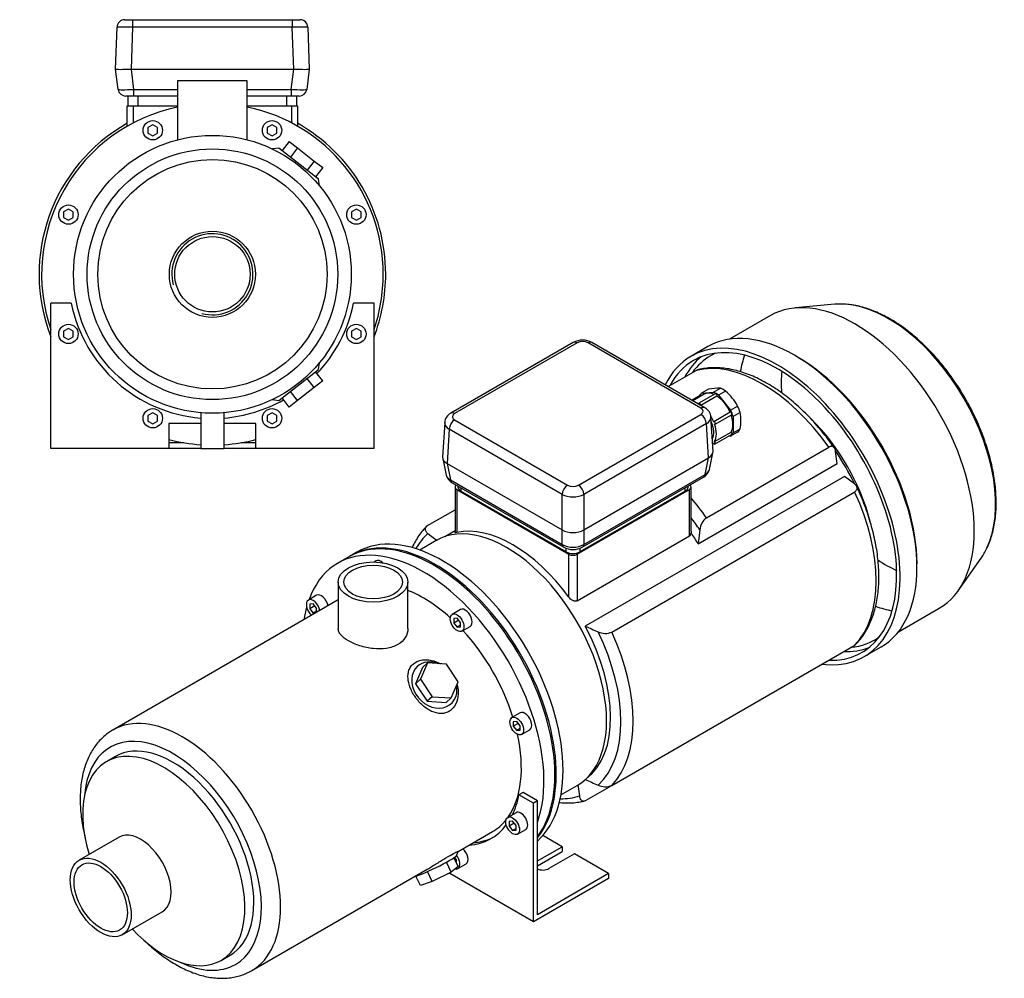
# Model space of a CAD drawing. Header units: millimetres. Extents: x 46 to 1170, y 16 to 776.
# Tile 2 of 2: x 661 to 1170, y 16 to 511. Entities that reach past the tile are written whole.
import ezdxf

# ---------------------------------------------------------------- set-up
doc = ezdxf.new("R2010")
doc.units = ezdxf.units.MM
for name, color, linetype in [('BASETTA_MEC_80-9', 7, 'Continuous'), ('CARCASSA_MEC_90_', 7, 'Continuous'), ('COPRIVENTOLA_MEC', 7, 'Continuous'), ('CORPO_MH_3-5_[7]', 7, 'Continuous'), ('FLANGIA_MOTORE_T', 7, 'Continuous'), ('GHIERA_PG13_5_CO', 7, 'Continuous'), ('STAFFA_3-5-9_INT', 7, 'Continuous')]:
    doc.layers.add(name, color=color, linetype=linetype)

# ---------------------------------------------------------------- blocks, each defined once
blk = doc.blocks.new('SE')
at = {"layer": 'BASETTA_MEC_80-9', "color": 7, "linetype": 'Continuous'}
for p, q in [((947.09, 344.04), (883.81, 307.5)), ((949.09, 343.84), (885.81, 307.31)), ((1013.08, 310.16), (954.75, 343.84)), ((1015.08, 310.36), (956.75, 344.04)), ((949.8, 270.36), (1013.08, 306.9)), ((1019.32, 287.76), (1018.24, 305.59)), ((880.65, 302.73), (879.57, 284.9)), ((885.81, 304.04), (944.15, 270.36)), ((1015.91, 302.12), (952.63, 265.58)), ((1016.98, 284.45), (1015.91, 302.12)), ((882.98, 299.26), (881.91, 281.59)), ((941.32, 265.58), (882.98, 299.26)), ((1017.44, 278.44), (1019.27, 287.04)), ((879.62, 284.19), (881.45, 275.58)), ((881.88, 281.61), (883.7, 273.05)), ((881.91, 281.59), (941.32, 247.29)), ((952.63, 247.29), (1016.98, 284.45)), ((1015.2, 275.91), (1017.02, 284.47)), ((952.59, 239.76), (1015.2, 275.91)), ((883.7, 273.05), (941.36, 239.76)), ((884.5, 271.6), (942.16, 238.31)), ((887.52, 269.86), (887.52, 269.34)), ((951.78, 238.31), (1014.39, 274.46)), ((1006.42, 269.34), (1006.42, 269.86)), ((888.99, 269.01), (888.99, 267.3)), ((943.44, 235.86), (888.99, 267.3)), ((941.32, 247.29), (941.32, 265.58)), ((1004.95, 267.3), (950.51, 235.86)), ((952.63, 265.58), (952.63, 247.29)), ((1004.95, 267.3), (1004.95, 269.01)), ((941.36, 239.76), (941.36, 247.27)), ((952.59, 247.27), (952.59, 239.76)), ((943.44, 235.86), (943.44, 237.75)), ((950.51, 237.75), (950.51, 235.86))]:
    blk.add_line(p, q, dxfattribs=at)
for centre, radius, start, end in [((951.92, 335.06), 10.2, 61.7488, 118.2512), ((1012.4, 305.19), 5.83, 3.8226, 62.5483), ((886.52, 302.31), 5.86, 117.5241, 175.6609), ((887.37, 276.93), 6.05, 192.6976, 241.7421), ((1011.55, 279.77), 6.02, 298.1748, 347.4005), ((946.97, 247.24), 10.14, 241.6865, 298.3135)]:
    blk.add_arc(centre, radius, start, end, dxfattribs=at)
for centre, major_axis, ratio, start_param, end_param in [((949.09, 340.58), (2, -3.46), 0.57735, 2.356194, 3.141593), ((951.92, 342.21), (4, 0), 0.578054, 0.786007, 2.355586), ((954.75, 340.58), (-2, -3.46), 0.57735, 3.141593, 3.926991), ((1013.08, 306.9), (-2, -3.46), 0.57735, 3.141937, 3.926991), ((885.81, 304.04), (2, -3.46), 0.57735, 2.356194, 3.141874), ((888.64, 305.67), (4, 0), 0.576647, 2.356803, 3.926382), ((1010.25, 308.53), (-4, 0), 0.576647, 2.356803, 3.926382), ((1013.08, 303.63), (2, -3.46), 0.57735, 0.820305, 2.356194), ((1010.25, 305.27), (-8, -0.24), 0.576999, 2.339382, 3.1584), ((888.64, 302.41), (8, -0.24), 0.576999, 3.121828, 3.943803), ((885.81, 300.78), (2, 3.46), 0.57735, 0.785398, 2.321288), ((1011.29, 288), (-8.03, 0.6), 0.572756, 2.406383, 3.219219), ((887.6, 285.14), (8.03, 0.6), 0.572756, 3.063966, 3.876802), ((889.4, 276.69), (7.99, 0.83), 0.573109, 3.20224, 3.859822), ((1012.39, 277.93), (-2, 3.46), 0.57735, 3.141593, 3.804818), ((1009.5, 279.55), (-7.99, 0.83), 0.573109, 2.423363, 3.080945), ((886.5, 275.07), (2, 3.46), 0.57735, 2.478368, 3.141593), ((944.15, 267.1), (2, 3.46), 0.57735, 0.785398, 2.321288), ((946.97, 272), (-4, 0), 0.578054, 0.786007, 2.355586), ((949.8, 267.1), (-2, 3.46), 0.57735, 3.961897, 5.497787), ((892.52, 269.34), (5, 0), 0.57735, 3.141593, 3.926991), ((946.97, 268.73), (8, 0), 0.557214, 3.9276, 5.497178), ((1001.42, 269.34), (-5, 0), 0.57735, 2.356194, 3.141593), ((946.97, 250.86), (-8, 0), 0.630132, 0.792825, 2.348768), ((946.97, 243.45), (-8, 0), 0.647258, 0.792825, 2.348768), ((944.16, 241.78), (2, 3.46), 0.57735, 2.478368, 3.142419), ((949.78, 241.78), (-2, 3.46), 0.57735, 3.141781, 3.804818), ((946.97, 237.91), (5, 0), 0.57735, 3.926991, 5.497787)]:
    blk.add_ellipse(centre, major_axis=major_axis, ratio=ratio, start_param=start_param, end_param=end_param, dxfattribs=at)
for points in [[(881.91, 281.59), (881.9, 281.6), (881.88, 281.61)], [(1017.02, 284.47), (1017, 284.46), (1016.98, 284.45)], [(941.36, 247.27), (941.34, 247.28), (941.32, 247.29)], [(952.63, 247.29), (952.61, 247.28), (952.59, 247.27)]]:
    blk.add_open_spline(points, degree=2, dxfattribs=at)
at = {"layer": 'CARCASSA_MEC_90_', "color": 7, "linetype": 'Continuous'}
for p, q in [((996.15, 321.29), (1010.58, 329.62)), ((1015.95, 253.52), (1079.17, 290.02)), ((1083.44, 281.5), (1082.65, 287.82)), ((1011.67, 240.06), (1083.44, 281.5)), ((1087.25, 274.9), (953.26, 197.53)), ((1092.33, 271.05), (1087.25, 274.9)), ((885.99, 269.34), (885.99, 245.9)), ((886.87, 268.12), (944.85, 234.64)), ((886.87, 268.12), (886.87, 245.9)), ((949.09, 234.64), (1007.08, 268.12)), ((967.06, 194.5), (1092.5, 266.93)), ((1007.08, 244.13), (1007.08, 268.12)), ((1007.95, 246.57), (1007.95, 269.34)), ((871.8, 249.5), (885.99, 257.69)), ((871.97, 245.38), (876.69, 241.8)), ((885.99, 246.81), (880.69, 243.75)), ((1012.47, 247.3), (1011.67, 240.06)), ((949.09, 210.65), (1007.08, 244.13)), ((944.85, 212.43), (944.85, 234.64)), ((949.09, 234.64), (949.09, 210.65)), ((967.06, 115.3), (1092.5, 187.73)), ((953.19, 118.18), (953.37, 118.28)), ((949.51, 115.63), (950.24, 109.81)), ((953.72, 107.61), (967.06, 115.3))]:
    blk.add_line(p, q, dxfattribs=at)
for centre, radius, start, end in [((1021.06, 246.58), 8.62, 126.351, 175.2134), ((1006.06, 245.72), 1.89, 302.4688, 0.1836), ((1445.44, 1307.57), 1214.25, 246.08791, 246.43153), ((963.6, 202.43), 8.65, 244.8702, 293.5654), ((1445.44, 1228.37), 1214.25, 246.08791, 246.43153), ((963.6, 123.2), 8.62, 244.7866, 293.649)]:
    blk.add_arc(centre, radius, start, end, dxfattribs=at)
for centre, major_axis, start_param, end_param in [((1044.87, 254.83), (-41.5, 71.88), 4.873724, 6.12185), ((1053.74, 259.95), (-35, 60.62), 4.258228, 5.163297), ((1051.62, 258.73), (-36.25, 62.79), 4.579151, 4.846062), ((888.99, 269.34), (3, 0), 2.489579, 3.926991), ((1004.95, 269.34), (-3, 0), 2.356194, 3.793606), ((1044.87, 254.83), (41.5, -71.88), 0.161335, 1.409461), ((981.65, 218.33), (-41.5, 71.88), 4.873724, 5.033102), ((915.86, 180.34), (-36.25, 62.79), 4.896727, 6.098847), ((978.17, 216.32), (-39.43, 68.3), 4.835465, 4.934401), ((915.95, 180.39), (-39.43, 68.3), 0.123076, 0.332793), ((977.38, 215.86), (-36.25, 62.79), 4.764971, 4.858829), ((946.97, 235.86), (-3, 0), 0.785398, 2.356194), ((915.15, 179.93), (36.25, -62.79), 0.067278, 1.518214), ((915.95, 180.39), (39.43, -68.3), 0.123076, 1.44772), ((919.43, 182.4), (41.5, -71.88), 0.161335, 1.409461), ((915.95, 180.39), (39.43, -68.3), 5.950393, 6.160109)]:
    blk.add_ellipse(centre, major_axis=major_axis, ratio=0.57735, start_param=start_param, end_param=end_param, dxfattribs=at)
for points, knots in [([(1082.05, 289.55), (1081.93, 289.72), (1080.91, 291.22), (1078.68, 294.26), (1075.52, 298.27), (1072.2, 302.15), (1068.79, 305.83), (1065.27, 309.32), (1061.67, 312.59), (1058, 315.64), (1054.27, 318.44), (1050.49, 321), (1046.68, 323.29), (1042.86, 325.3), (1039.03, 327.03), (1035.21, 328.46), (1031.42, 329.59), (1027.67, 330.41), (1023.99, 330.91), (1020.38, 331.09), (1016.91, 330.94), (1013.82, 330.54), (1012.14, 330.12), (1011.35, 329.91)], [0, 0, 0, 0, 0.005461, 0.055989, 0.106543, 0.157126, 0.207745, 0.258406, 0.309117, 0.359883, 0.410706, 0.461587, 0.512523, 0.563501, 0.614501, 0.66548, 0.716385, 0.767149, 0.817689, 0.867919, 0.91776, 0.967156, 1, 1, 1, 1]), ([(1010.58, 329.62), (1010.81, 329.76), (1011.04, 329.86), (1011.29, 329.93), (1011.33, 329.94), (1011.36, 329.95)], [0, 0, 0, 0, 0.125, 0.125, 0.1445443, 0.1445443, 0.1445443, 0.1445443]), ([(1082.65, 287.82), (1082.59, 288.31), (1082.47, 288.75), (1082.2, 289.32), (1082.1, 289.5), (1081.86, 289.81), (1081.72, 289.95), (1081.42, 290.18), (1081.26, 290.27), (1080.9, 290.39), (1080.7, 290.42), (1080.4, 290.42), (1080.29, 290.41), (1080.07, 290.38), (1079.96, 290.36), (1079.63, 290.26), (1079.4, 290.16), (1079.17, 290.02)], [0, 0, 0, 0, 0.25, 0.25, 0.375, 0.375, 0.5, 0.5, 0.625, 0.625, 0.75, 0.75, 0.8125, 0.8125, 0.875, 0.875, 1, 1, 1, 1]), ([(1092.5, 266.93), (1092.73, 267.06), (1092.93, 267.21), (1093.27, 267.53), (1093.4, 267.7), (1093.61, 268.06), (1093.68, 268.24), (1093.75, 268.61), (1093.76, 268.8), (1093.72, 269.17), (1093.66, 269.36), (1093.51, 269.72), (1093.41, 269.9), (1093.17, 270.25), (1093.03, 270.42), (1092.71, 270.74), (1092.53, 270.9), (1092.33, 271.05)], [0, 0, 0, 0, 0.125, 0.125, 0.25, 0.25, 0.375, 0.375, 0.5, 0.5, 0.625, 0.625, 0.75, 0.75, 0.875, 0.875, 1, 1, 1, 1]), ([(1093.14, 188.24), (1093.83, 188.96), (1095.11, 190.31), (1097.04, 192.9), (1098.84, 195.8), (1100.44, 198.97), (1101.8, 202.36), (1102.94, 205.97), (1103.84, 209.78), (1104.49, 213.78), (1104.9, 217.94), (1105.06, 222.25), (1104.98, 226.68), (1104.66, 231.22), (1104.09, 235.86), (1103.28, 240.56), (1102.24, 245.32), (1100.98, 250.11), (1099.49, 254.91), (1097.79, 259.72), (1095.89, 264.46), (1094.38, 267.89), (1093.6, 269.51), (1093.53, 269.67)], [0, 0, 0, 0, 0.039801, 0.088229, 0.137044, 0.186285, 0.235943, 0.285972, 0.336303, 0.386857, 0.437561, 0.48835, 0.539176, 0.589995, 0.640786, 0.691539, 0.742249, 0.792915, 0.84354, 0.894128, 0.944685, 0.995217, 1, 1, 1, 1]), ([(871.8, 249.5), (871.57, 249.37), (871.37, 249.22), (871.03, 248.9), (870.9, 248.73), (870.69, 248.37), (870.62, 248.19), (870.55, 247.82), (870.54, 247.63), (870.58, 247.26), (870.64, 247.07), (870.79, 246.71), (870.89, 246.53), (871.13, 246.18), (871.27, 246.01), (871.59, 245.69), (871.77, 245.53), (871.97, 245.38)], [0, 0, 0, 0, 0.125, 0.125, 0.25, 0.25, 0.375, 0.375, 0.5, 0.5, 0.625, 0.625, 0.75, 0.75, 0.875, 0.875, 1, 1, 1, 1]), ([(871.16, 248.98), (870.47, 248.27), (869.19, 246.92), (867.26, 244.34), (865.46, 241.43), (864.37, 239.27), (863.86, 238.13), (863.83, 238.07)], [0, 0, 0, 0, 0.0397379, 0.0881743, 0.1369988, 0.1862486, 0.1887377, 0.1887377, 0.1887377, 0.1887377]), ([(886.87, 245.9), (886.61, 245.85), (886.4, 245.81), (886.18, 245.81), (886.12, 245.81), (886.03, 245.83), (886, 245.85), (885.99, 245.88), (885.99, 245.88), (885.99, 245.89)], [0, 0, 0, 0, 0.25, 0.25, 0.375, 0.375, 0.5, 0.5, 0.5325569, 0.5325569, 0.5325569, 0.5325569]), ([(949.09, 210.65), (948.94, 210.56), (948.77, 210.5), (948.4, 210.42), (948.21, 210.41), (947.81, 210.43), (947.61, 210.47), (947.22, 210.58), (947.02, 210.66), (946.63, 210.84), (946.44, 210.95), (946.08, 211.19), (945.91, 211.32), (945.41, 211.75), (945.11, 212.07), (944.85, 212.43)], [0, 0, 0, 0, 0.125, 0.125, 0.25, 0.25, 0.375, 0.375, 0.5, 0.5, 0.625, 0.625, 0.75, 0.75, 1, 1, 1, 1]), ([(1093.17, 188.24), (1093.15, 188.22), (1093.13, 188.2), (1092.93, 188.01), (1092.73, 187.86), (1092.5, 187.73)], [0.8566437, 0.8566437, 0.8566437, 0.8566437, 0.875, 0.875, 1, 1, 1, 1]), ([(939.73, 106.43), (939.92, 106.41), (941.33, 106.27), (943.92, 106.14), (947.39, 106.29), (950.48, 106.69), (952.16, 107.12), (952.95, 107.32)], [0.8096113, 0.8096113, 0.8096113, 0.8096113, 0.8176556, 0.8678765, 0.9177078, 0.9670948, 1, 1, 1, 1]), ([(950.24, 109.81), (950.3, 109.32), (950.42, 108.88), (950.69, 108.31), (950.79, 108.13), (951.03, 107.82), (951.17, 107.68), (951.47, 107.45), (951.63, 107.36), (951.99, 107.24), (952.19, 107.21), (952.49, 107.21), (952.6, 107.22), (952.82, 107.25), (952.93, 107.27), (953.26, 107.37), (953.49, 107.47), (953.72, 107.61)], [0, 0, 0, 0, 0.25, 0.25, 0.375, 0.375, 0.5, 0.5, 0.625, 0.625, 0.75, 0.75, 0.8125, 0.8125, 0.875, 0.875, 1, 1, 1, 1])]:
    blk.add_open_spline(points, degree=3, knots=knots, dxfattribs=at)
blk.add_open_spline([(1007.95, 246.57), (1007.95, 246.29), (1007.95, 246.01), (1007.95, 245.73)], degree=3, dxfattribs=at)
at = {"layer": 'COPRIVENTOLA_MEC', "color": 7, "linetype": 'Continuous'}
for p, q in [((1082.22, 363.76), (1061.67, 361.88)), ((1048.97, 357.94), (1027.84, 345.74)), ((1016.61, 341.91), (1007.91, 336.89)), ((1063.01, 336.54), (1061.38, 337.48)), ((1124.7, 227.8), (1124.7, 229.68)), ((1145.98, 215.85), (1157.89, 232.71)), ((1115.09, 194.62), (1136.22, 206.82)), ((1097.46, 181.79), (1106.16, 186.81))]:
    blk.add_line(p, q, dxfattribs=at)
for centre, major_axis, start_param, end_param in [((1092.59, 282.38), (-43.63, 75.56), 3.141593, 6.283185), ((1109.98, 292.42), (-39.15, 67.81), -0.37265, -0.260295), ((1109.98, 292.42), (-39.15, 67.81), 3.521846, 5.910535), ((1061.38, 264.36), (-44.78, 77.55), 3.141593, 6.283185), ((1052.68, 259.34), (-44.78, 77.55), 2.725859, 6.283185), ((1052.68, 259.34), (-43.52, 75.39), 2.803466, 6.283185), ((1052.68, 259.34), (-44.78, 77.55), 0, 0.372862), ((1060.46, 263.83), (-43.52, 75.39), 0.089472, 0.344948), ((1060.46, 263.83), (-42.38, 73.4), 0, 0.259053), ((1060.46, 263.83), (-42.38, 73.4), 6.225075, 6.283185), ((1092.28, 282.2), (-42.37, 73.4), 0.453147, 0.599165), ((1063.01, 265.3), (-43.63, 75.56), 3.926991, 5.497787), ((1052.68, 259.34), (-43.52, 75.39), 0, 0.339107), ((1108.55, 291.59), (-38.19, 66.15), 0.680506, 0.859707), ((1109.98, 292.42), (-39.15, 67.81), 3.401888, 3.521846), ((1108.55, 291.59), (-38.19, 66.15), -4.001415, -3.822098), ((1092.28, 282.2), (-42.37, 73.4), -3.740823, -3.594739), ((1060.46, 263.83), (-42.38, 73.4), 2.882539, 3.199703), ((1060.46, 263.83), (-43.52, 75.39), 2.796644, 3.05212)]:
    blk.add_ellipse(centre, major_axis=major_axis, ratio=0.57735, start_param=start_param, end_param=end_param, dxfattribs=at)
blk.add_open_spline([(1160.99, 238.13), (1161.2, 238.54), (1161.85, 239.85), (1162.85, 242.55), (1163.89, 246.03), (1164.7, 249.74), (1165.26, 253.62), (1165.58, 257.67), (1165.66, 261.86), (1165.5, 266.17), (1165.1, 270.59), (1164.47, 275.1), (1163.6, 279.68), (1162.5, 284.3), (1161.18, 288.96), (1159.64, 293.62), (1157.89, 298.28), (1155.94, 302.91), (1153.79, 307.5), (1151.46, 312.02), (1148.95, 316.46), (1146.27, 320.79), (1143.45, 325.01), (1140.48, 329.08), (1137.38, 333.01), (1134.16, 336.76), (1130.83, 340.32), (1127.42, 343.69), (1123.92, 346.84), (1120.36, 349.76), (1116.75, 352.44), (1113.1, 354.86), (1109.43, 357.02), (1105.75, 358.9), (1102.08, 360.5), (1098.43, 361.8), (1094.84, 362.8), (1091.3, 363.5), (1089.24, 363.69), (1088.07, 363.8)], degree=3, knots=[0, 0, 0, 0, 0.010046, 0.037292, 0.06467, 0.09215, 0.119701, 0.147296, 0.174914, 0.202537, 0.230153, 0.257757, 0.285346, 0.312919, 0.340477, 0.368021, 0.395553, 0.423075, 0.450589, 0.478099, 0.505606, 0.533114, 0.560624, 0.588138, 0.61566, 0.643193, 0.670737, 0.698298, 0.725875, 0.753472, 0.78109, 0.808728, 0.836385, 0.864058, 0.891737, 0.919408, 0.94705, 0.974637, 1, 1, 1, 1], dxfattribs=at)
at = {"layer": 'CORPO_MH_3-5_[7]', "color": 7, "linetype": 'Continuous'}
for p, q in [((831.08, 233.29), (825.42, 230.03)), ((845.26, 231.23), (844.33, 230.69)), ((825.66, 220.31), (825.66, 196.31)), ((861.66, 196.31), (861.66, 220.31)), ((825.66, 211.12), (709.22, 143.89)), ((814.45, 213.45), (810.21, 211)), ((812.71, 209.02), (810.94, 208.87)), ((810.94, 208.87), (810.94, 206.51)), ((814.48, 206.83), (812.71, 209.02)), ((813.53, 208), (810.94, 206.51)), ((810.94, 206.51), (812.71, 204.31)), ((814.48, 205.33), (812.71, 204.31)), ((812.71, 204.31), (814.09, 204.43)), ((814.48, 204.66), (814.48, 206.83)), ((888.83, 206.08), (884.58, 203.63)), ((887.08, 201.66), (885.32, 201.5)), ((885.32, 201.5), (885.32, 199.14)), ((887.9, 200.64), (885.32, 199.14)), ((885.32, 199.14), (887.08, 196.94)), ((888.85, 199.46), (887.08, 201.66)), ((888.85, 197.1), (888.85, 199.46)), ((888.85, 197.96), (887.08, 196.94)), ((887.08, 196.94), (888.85, 197.1)), ((889.58, 194.97), (893.83, 197.42)), ((871.8, 178.52), (868.13, 170.12)), ((871.8, 178.52), (869.18, 176.17)), ((881.57, 177.88), (871.8, 178.52)), ((869.18, 176.17), (865.52, 167.77)), ((887.68, 168.83), (881.57, 177.88)), ((868.13, 170.12), (865.52, 167.77)), ((868.13, 170.12), (874.25, 161.08)), ((884.02, 160.43), (887.68, 168.83)), ((865.52, 167.77), (871.63, 158.73)), ((874.25, 161.08), (871.63, 158.73)), ((871.63, 158.73), (881.41, 158.08)), ((874.25, 161.08), (884.02, 160.43)), ((884.02, 160.43), (881.41, 158.08)), ((919.63, 152.72), (915.39, 150.27)), ((917.89, 148.3), (916.12, 148.14)), ((916.12, 148.14), (916.12, 145.79)), ((919.66, 146.1), (917.89, 148.3)), ((918.71, 147.28), (916.12, 145.79)), ((916.12, 145.79), (917.89, 143.59)), ((919.66, 144.61), (917.89, 143.59)), ((917.89, 143.59), (919.66, 143.74)), ((919.66, 143.74), (919.66, 146.1)), ((920.39, 141.61), (924.63, 144.06)), ((710.52, 130.2), (705.88, 127.53)), ((712.41, 88.57), (691.82, 76.69)), ((887.58, 81.17), (905.42, 91.46)), ((887.68, 73.33), (885.42, 77.98)), ((886.98, 79.37), (887.6, 81.12)), ((780.97, 19.61), (871.63, 71.96)), ((884.02, 70.45), (881.51, 75.6)), ((887.68, 73.33), (884.02, 70.45)), ((868.13, 63.59), (865.78, 68.42)), ((874.25, 65.58), (871.73, 70.75)), ((884.02, 70.45), (874.25, 65.58)), ((874.25, 65.58), (868.13, 63.59)), ((714.07, 38.15), (734.66, 50.03)), ((765.13, 24.9), (769.77, 27.58))]:
    blk.add_line(p, q, dxfattribs=at)
for centre, major_axis, ratio, start_param, end_param in [((875.2, 156.87), (44.13, -76.43), 0.57735, 0.241164, 3.141593), ((869.54, 153.6), (44.13, -76.43), 0.57735, 0.45581, 3.593987), ((847.76, 226.9), (2.5, -4.33), 0.57735, 2.083393, 3.141593), ((816.95, 209.12), (2.5, -4.33), 0.57735, 1.018715, 3.141593), ((869.54, 153.6), (35.88, -62.14), 0.57735, 2.076031, 2.512145), ((812.71, 206.67), (-2.5, 4.33), 0.57735, 0, 2.122878), ((812.71, 206.67), (-2.5, 4.33), 0.57735, 4.160308, 6.283185), ((869.54, 153.6), (44.13, -76.43), 0.57735, 3.660226, 3.763049), ((891.33, 201.75), (2.5, -4.33), 0.57735, 0, 3.141593), ((869.54, 153.6), (35.88, -62.14), 0.57735, 1.202887, 1.938706), ((875.3, 167.13), (-8.7, 9.66), 0.810411, 5.253429, 6.283185), ((875.3, 167.13), (-8.7, 9.66), 0.810411, 0, 4.056698), ((745.09, 81.75), (-35.88, 62.14), 0.57735, 3.141593, 6.283185), ((922.13, 148.39), (2.5, -4.33), 0.57735, 0, 3.141593), ((740.14, 78.89), (32.38, -56.08), 0.57735, 0, 3.835482), ((745.09, 81.75), (-35.88, 62.14), 0.57735, 0, 0.003798), ((740.14, 78.89), (29.63, -51.31), 0.57735, 0, 3.141593), ((869.54, 153.6), (35.88, -62.14), 0.57735, 0.25816, 1.065562), ((735.51, 76.22), (29.62, -51.31), 0.57735, 0, 4.327423), ((869.54, 153.6), (35.88, -62.14), 0.57735, 0, 0.21901), ((723.53, 69.3), (11.13, -19.27), 0.57735, 0, 3.141593), ((875.3, 73.83), (11.69, 5.69), 0.099506, 3.627919, 6.183016), ((735.51, 76.22), (29.62, -51.31), 0.57735, 5.097355, 6.283185), ((740.14, 78.89), (32.38, -56.08), 0.57735, 5.589296, 6.283185), ((745.09, 81.75), (-35.88, 62.14), 0.57735, 3.13777, 3.141593)]:
    blk.add_ellipse(centre, major_axis=major_axis, ratio=ratio, start_param=start_param, end_param=end_param, dxfattribs=at)
for centre, major_axis in [((843.66, 220.31), (-18, 0)), ((843.66, 220.31), (-15.15, 0)), ((887.08, 199.3), (-2.5, 4.33)), ((917.89, 145.94), (-2.5, 4.33)), ((702.95, 57.42), (11.13, -19.27)), ((702.95, 57.42), (9.74, -16.87))]:
    blk.add_ellipse(centre, major_axis=major_axis, ratio=0.57735, dxfattribs=at)
for points, knots in [([(861.66, 196.31), (861.66, 196.31), (861.66, 196.31), (861.66, 194.72), (861.2, 193.11), (859.41, 190.26), (858.07, 188.99), (855.57, 187.54), (854.64, 187.13), (852.67, 186.47), (851.64, 186.22), (848.36, 185.7), (846.02, 185.68), (842.49, 186.04), (841.32, 186.23), (839.03, 186.72), (837.88, 187.02), (835.71, 187.71), (834.67, 188.1), (832.7, 188.95), (831.77, 189.41), (829.28, 190.85), (827.93, 191.92), (826.58, 193.54), (826.24, 194.1), (825.78, 195.2), (825.66, 195.75), (825.66, 196.31), (825.66, 196.31), (825.66, 196.32)], [0.1249858, 0.1249858, 0.1249858, 0.1249858, 0.125, 0.125, 0.1875, 0.1875, 0.25, 0.25, 0.28125, 0.28125, 0.3125, 0.3125, 0.375, 0.375, 0.40625, 0.40625, 0.4375, 0.4375, 0.46875, 0.46875, 0.5, 0.5, 0.5625, 0.5625, 0.59375, 0.59375, 0.625, 0.625, 0.6251231, 0.6251231, 0.6251231, 0.6251231]), ([(884.16, 154.41), (883.56, 153.88), (882.91, 153.45), (881.5, 152.8), (880.74, 152.58), (878.4, 152.25), (876.75, 152.47), (874.33, 153.32), (873.52, 153.69), (871.96, 154.56), (871.2, 155.06), (868.98, 156.77), (867.63, 158.11), (865.22, 161.13), (864.21, 162.73), (862.64, 166.09), (862.09, 167.78), (861.71, 170.29), (861.66, 171.1), (861.72, 172.67), (861.83, 173.45), (862.23, 174.91), (862.52, 175.59), (863.28, 176.85), (863.76, 177.44), (865.45, 178.95), (866.93, 179.65), (869.42, 180.13), (870.31, 180.19), (872.09, 180.15), (873, 180.04), (875.49, 179.5), (877.03, 178.91), (878.48, 178.11)], [0, 0, 0, 0, 0.03125, 0.03125, 0.0625, 0.0625, 0.125, 0.125, 0.15625, 0.15625, 0.1875, 0.1875, 0.25, 0.25, 0.3125, 0.3125, 0.375, 0.375, 0.40625, 0.40625, 0.4375, 0.4375, 0.46875, 0.46875, 0.5, 0.5, 0.5625, 0.5625, 0.59375, 0.59375, 0.625, 0.625, 0.6792325, 0.6792325, 0.6792325, 0.6792325]), ([(887.06, 167.29), (887.37, 166.13), (887.56, 164.93), (887.69, 161.95), (887.43, 160.14), (886.28, 156.93), (885.36, 155.48), (884.16, 154.41)], [0.8346005, 0.8346005, 0.8346005, 0.8346005, 0.875, 0.875, 0.9375, 0.9375, 1, 1, 1, 1]), ([(709.07, 143.77), (708.3, 143.31), (706.84, 142.43), (704.55, 140.6), (702.33, 138.43), (700.3, 136), (698.49, 133.32), (696.89, 130.4), (695.51, 127.26), (694.37, 123.89), (693.47, 120.31), (692.81, 116.55), (692.41, 112.62), (692.27, 108.55), (692.37, 104.35), (692.73, 100.06), (693.33, 95.69), (694.07, 91.79), (694.63, 89.36), (694.87, 88.41)], [0, 0, 0, 0, 0.0161679, 0.036621, 0.0571196, 0.0777551, 0.0986024, 0.1197118, 0.1411041, 0.1627702, 0.1846753, 0.2067688, 0.2289945, 0.2513003, 0.2736438, 0.2959886, 0.3183148, 0.3406129, 0.3548465, 0.3548465, 0.3548465, 0.3548465]), ([(871.63, 71.96), (871.7, 72), (871.77, 72.04), (872.6, 72.52), (873.38, 72.99), (874.97, 73.96), (875.79, 74.47), (877.42, 75.49), (878.22, 75.99), (879.8, 76.98), (880.59, 77.46), (882.81, 78.8), (884.14, 79.55), (885.67, 80.34), (886.11, 80.56), (886.82, 80.89), (887.1, 81.01), (887.52, 81.18), (887.63, 81.21), (887.62, 81.19)], [0.3721818, 0.3721818, 0.3721818, 0.3721818, 0.375, 0.375, 0.40625, 0.40625, 0.4375, 0.4375, 0.46875, 0.46875, 0.5, 0.5, 0.5625, 0.5625, 0.59375, 0.59375, 0.625, 0.625, 0.6621249, 0.6621249, 0.6621249, 0.6621249]), ([(725.71, 34.96), (726.02, 34.66), (727.44, 33.31), (730.01, 31.01), (733.48, 28.21), (737.01, 25.66), (740.58, 23.36), (744.2, 21.34), (747.84, 19.6), (751.49, 18.16), (755.12, 17.03), (758.72, 16.22), (762.27, 15.74), (765.73, 15.59), (769.09, 15.77), (772.32, 16.27), (775.4, 17.09), (778.29, 18.18), (779.9, 19.04), (780.8, 19.53)], [0.6449445, 0.6449445, 0.6449445, 0.6449445, 0.6511835, 0.6734702, 0.6958, 0.7181749, 0.7405935, 0.7630496, 0.7855292, 0.8079987, 0.8304168, 0.8527299, 0.8748748, 0.8967883, 0.9184193, 0.9397418, 0.9607632, 0.9815254, 1, 1, 1, 1])]:
    blk.add_open_spline(points, degree=3, knots=knots, dxfattribs=at)
at = {"layer": 'FLANGIA_MOTORE_T', "color": 7, "linetype": 'Continuous'}
for p, q in [((876.18, 241.72), (867.74, 236.85)), ((835.32, 235.74), (831.78, 233.7)), ((940.74, 110.41), (949.18, 115.29))]:
    blk.add_line(p, q, dxfattribs=at)
for centre, major_axis, start_param, end_param in [((912.68, 178.51), (36.5, -63.22), 0, 3.141593), ((875.91, 157.28), (44.12, -76.43), 0.219659, 3.149605), ((879.44, 159.32), (44.12, -76.43), 0.121401, 3.141593)]:
    blk.add_ellipse(centre, major_axis=major_axis, ratio=0.57735, start_param=start_param, end_param=end_param, dxfattribs=at)
at = {"layer": 'GHIERA_PG13_5_CO', "color": 7, "linetype": 'Continuous'}
for p, q in [((1012.83, 316.87), (1008.33, 314.26)), ((1014.74, 317.3), (1008.9, 313.93)), ((1020.49, 317.55), (1012, 312.65)), ((1021.36, 316.4), (1013, 311.57)), ((1016.95, 319.9), (1013.32, 317.81)), ((1013.32, 317.81), (1019.57, 318.36)), ((1019.57, 318.36), (1023.2, 320.46)), ((1025.79, 318.96), (1022.16, 316.87)), ((1022.16, 316.87), (1028.41, 309.1)), ((1028.41, 309.1), (1032.04, 311.19)), ((1028.14, 308.03), (1019.66, 303.13)), ((1020.41, 301.83), (1028.89, 306.73)), ((1033.33, 307.85), (1029.7, 305.76)), ((1029.7, 305.76), (1029.7, 297.43)), ((1020.12, 292.83), (1028.6, 297.73)), ((1020.41, 291.62), (1028.89, 296.52)), ((1028.41, 295.58), (1027.06, 295.46)), ((1032.04, 297.68), (1028.41, 295.58)), ((1029.7, 297.43), (1033.33, 299.52)), ((1019.1, 291.53), (1019.76, 291.91))]:
    blk.add_line(p, q, dxfattribs=at)
for centre, radius, start, end in [((1022.32, 295.01), 25.46, 88.0317, 102.1761), ((1008.16, 298.4), 27.09, 28.1909, 49.397), ((1012.33, 303.69), 21.42, 348.7901, 11.2099)]:
    blk.add_arc(centre, radius, start, end, dxfattribs=at)
for centre, major_axis, start_param, end_param in [((1020.86, 306.7), (-6.75, 11.69), 0.125517, 0.31778), ((1013.21, 316.22), (0.375, -0.65), 1.807572, 3.141593), ((1020.86, 306.7), (6.13, -10.61), 2.469888, 3.141593), ((1020.86, 306.7), (-6.75, 11.69), 5.361505, 5.634069), ((1020.86, 316.9), (0.375, -0.65), 0.41713, 3.141593), ((1020.86, 306.7), (6.13, -10.61), 1.366148, 2.299044), ((1024.49, 308.79), (-6.75, 11.69), 5.361505, 5.634069), ((1012.38, 312), (0.375, -0.65), 0.656535, 4.055854), ((1024.49, 308.79), (6.75, -11.69), 1.172715, 1.445279), ((1012.38, 301.8), (6.13, -10.61), 1.366148, 1.606868), ((1028.52, 307.38), (0.375, -0.65), 0, 3.141593), ((1020.86, 306.7), (6.75, -11.69), 1.172715, 1.445279), ((1020.86, 306.7), (6.13, -10.61), 0.31895, 1.251846), ((1012.38, 301.8), (5.18, -8.98), 0.321089, 1.394193), ((1020.03, 302.48), (0.375, -0.65), -0.630067, 3.248061), ((1012.38, 301.8), (6.13, -10.61), 0.31895, 1.251846), ((1020.86, 306.7), (6.75, -11.69), 0.125517, 0.398082), ((1028.52, 297.17), (-0.375, 0.65), 3.141593, 5.342456), ((1024.49, 308.79), (6.75, -11.69), 0.125517, 0.398082), ((1012.38, 301.8), (-6.13, 10.61), 3.242704, 3.346241), ((1020.03, 292.27), (-0.375, 0.65), 1.464328, 5.342456)]:
    blk.add_ellipse(centre, major_axis=major_axis, ratio=0.57735, start_param=start_param, end_param=end_param, dxfattribs=at)
at = {"layer": 'STAFFA_3-5-9_INT', "color": 7, "linetype": 'Continuous'}
for p, q in [((921.14, 111.56), (919.02, 110.34)), ((926.47, 106.04), (919.02, 110.34)), ((928.59, 107.27), (921.14, 111.56)), ((928.59, 107.27), (926.47, 106.04)), ((928.59, 48.48), (928.59, 107.27)), ((926.47, 44.8), (926.47, 106.04)), ((917.51, 101.19), (913.27, 98.74)), ((915.77, 96.77), (914, 96.61)), ((917.54, 94.57), (915.77, 96.77)), ((914, 96.61), (914, 94.25)), ((916.59, 95.75), (914, 94.25)), ((914, 94.25), (915.77, 92.06)), ((917.54, 93.08), (915.77, 92.06)), ((915.77, 92.06), (917.54, 92.21)), ((917.54, 92.21), (917.54, 94.57)), ((918.27, 90.08), (922.51, 92.53)), ((941.31, 83.59), (931.34, 89.35)), ((928.59, 76.24), (941.31, 83.59)), ((941.31, 83.59), (941.31, 81.14)), ((885.78, 77.96), (885.51, 77.8)), ((886.73, 76.78), (885.65, 78.13)), ((886.73, 75.29), (886.73, 76.78)), ((928.59, 73.79), (941.31, 81.14)), ((947.68, 79.91), (934.53, 72.32)), ((965.36, 69.71), (947.68, 79.91)), ((886.73, 75.29), (886.73, 75.29)), ((887.46, 72.3), (891.71, 74.75)), ((883.33, 69.71), (883.33, 70.11)), ((926.47, 44.8), (883.33, 69.71)), ((965.36, 67.26), (926.47, 44.8)), ((965.36, 69.71), (928.59, 48.48)), ((965.36, 69.71), (965.36, 67.26))]:
    blk.add_line(p, q, dxfattribs=at)
for centre, major_axis, start_param, end_param in [((867.42, 152.38), (-37.25, 64.52), 3.514775, 3.724263), ((920.01, 96.86), (-2.5, 4.33), 3.141593, 6.283185), ((867.42, 152.38), (-37.25, 64.52), 2.869041, 3.382098), ((869.54, 153.6), (-37.25, 64.52), 2.869041, 3.113115), ((889.21, 79.08), (-2.5, 4.33), 3.141593, 5.26447), ((884.96, 76.63), (2.5, -4.33), 0, 1.815566), ((884.96, 76.63), (2.5, -4.33), 5.830585, 6.283185), ((931.34, 74.16), (4.5, 0), 4.052757, 5.497787)]:
    blk.add_ellipse(centre, major_axis=major_axis, ratio=0.57735, start_param=start_param, end_param=end_param, dxfattribs=at)
blk.add_ellipse((915.77, 94.41), major_axis=(2.5, -4.33), ratio=0.57735, dxfattribs=at)
blk = doc.blocks.new('SE4')
at = {"layer": 'BASETTA_MEC_80-9', "color": 7, "linetype": 'Continuous'}
for p, q in [((715.39, 510.78), (719.39, 510.78)), ((719.39, 510.78), (801.88, 510.78)), ((719.39, 510.78), (719.39, 506.92)), ((801.88, 510.78), (805.88, 510.78)), ((801.88, 510.78), (801.88, 506.92)), ((710.64, 485.28), (711.39, 506.92)), ((719.39, 506.92), (718.63, 485.28)), ((801.88, 506.92), (719.39, 506.92)), ((802.64, 485.28), (801.88, 506.92)), ((809.88, 506.92), (810.64, 485.28)), ((710.64, 485.28), (710.64, 485.28)), ((711.92, 474.79), (710.64, 485.28)), ((718.58, 485.28), (719.86, 474.79)), ((718.63, 485.28), (802.64, 485.28)), ((801.41, 474.79), (802.7, 485.28)), ((810.64, 485.28), (809.35, 474.79)), ((810.64, 485.28), (810.64, 485.28)), ((719.86, 474.79), (742.64, 474.79)), ((719.86, 474.79), (719.86, 471.28)), ((778.64, 474.79), (801.41, 474.79)), ((801.41, 474.79), (801.41, 471.28)), ((719.86, 471.28), (715.89, 471.28)), ((717.14, 466.28), (717.14, 471.28)), ((742.64, 471.28), (719.86, 471.28)), ((722.14, 471.28), (722.14, 466.28)), ((801.41, 471.28), (778.64, 471.28)), ((799.14, 466.28), (799.14, 471.28)), ((805.38, 471.28), (801.41, 471.28)), ((804.14, 471.28), (804.14, 466.28))]:
    blk.add_line(p, q, dxfattribs=at)
for centre, start, end in [((715.39, 506.78), 90, 178), ((805.88, 506.78), 2, 90), ((715.89, 475.28), 187, 270), ((805.38, 475.28), 270, 353)]:
    blk.add_arc(centre, 4, start, end, dxfattribs=at)
for centre, major_axis, ratio, start_param, end_param in [((719.39, 506.78), (-8, 0.14), 0.017434, 4.713302, 6.282881), ((801.88, 506.78), (8, 0.14), 0.017434, 0.000304, 1.569883), ((718.65, 485.63), (-8.02, -0.35), 0.043312, 0.003409, 1.559352), ((802.62, 485.63), (8.02, -0.35), 0.043312, 4.723833, 6.279777), ((719.92, 475.28), (-8, -0.49), 0.060259, 0.003713, 1.559657), ((801.35, 475.28), (8, -0.49), 0.060259, 4.723529, 6.279472)]:
    blk.add_ellipse(centre, major_axis=major_axis, ratio=ratio, start_param=start_param, end_param=end_param, dxfattribs=at)
for points in [[(718.63, 485.28), (718.6, 485.28), (718.58, 485.28)], [(802.7, 485.28), (802.67, 485.28), (802.64, 485.28)]]:
    blk.add_open_spline(points, degree=2, dxfattribs=at)
at = {"layer": 'CARCASSA_MEC_90_', "color": 7, "linetype": 'Continuous'}
for p, q in [((716.64, 455.78), (716.64, 466.28)), ((716.64, 466.28), (719.64, 466.28)), ((719.64, 466.28), (742.64, 466.28)), ((719.64, 466.28), (719.64, 457.43)), ((778.64, 466.28), (801.64, 466.28)), ((801.64, 457.43), (801.64, 466.28)), ((801.64, 466.28), (804.64, 466.28)), ((804.64, 466.28), (804.64, 455.78))]:
    blk.add_line(p, q, dxfattribs=at)
at = {"layer": 'COPRIVENTOLA_MEC', "color": 7, "linetype": 'Continuous'}
for start, end in [(119.4291, 201.1816), (0, 60.5709), (338.8184, 0), (255.4481, 256.294), (283.706, 284.5519)]:
    blk.add_arc((760.64, 379.28), 89.55, start, end, dxfattribs=at)
at = {"layer": 'CORPO_MH_3-5_[7]', "color": 7, "linetype": 'Continuous'}
for p, q in [((778.64, 479.28), (742.64, 479.28)), ((742.64, 479.28), (742.64, 448.75)), ((778.64, 448.75), (778.64, 479.28)), ((729.83, 456.54), (727.33, 455.1)), ((727.33, 455.1), (727.33, 452.21)), ((732.33, 455.1), (729.83, 456.54)), ((732.33, 452.21), (732.33, 455.1)), ((791.44, 456.54), (788.94, 455.1)), ((788.94, 455.1), (788.94, 452.21)), ((793.94, 455.1), (791.44, 456.54)), ((793.94, 452.21), (793.94, 455.1)), ((727.33, 452.21), (729.83, 450.77)), ((729.83, 450.77), (732.33, 452.21)), ((788.94, 452.21), (791.44, 450.77)), ((791.44, 450.77), (793.94, 452.21)), ((800.32, 447.89), (796.63, 443.16)), ((800.32, 447.89), (804.64, 444.52)), ((795.03, 444.41), (791.66, 444)), ((815.52, 428.41), (795.03, 444.41)), ((804.64, 444.52), (800.95, 439.79)), ((804.64, 444.52), (813.29, 437.76)), ((813.29, 437.76), (809.59, 433.03)), ((813.29, 437.76), (817.61, 434.38)), ((817.61, 434.38), (813.92, 429.66)), ((815.93, 425.02), (815.52, 428.41)), ((686.26, 412.97), (683.76, 411.53)), ((688.76, 411.53), (686.26, 412.97)), ((835.01, 412.97), (832.51, 411.53)), ((837.51, 411.53), (835.01, 412.97)), ((683.76, 411.53), (683.76, 408.64)), ((683.76, 408.64), (686.26, 407.2)), ((686.26, 407.2), (688.76, 408.64)), ((688.76, 408.64), (688.76, 411.53)), ((832.51, 411.53), (832.51, 408.64)), ((832.51, 408.64), (835.01, 407.2)), ((835.01, 407.2), (837.51, 408.64)), ((837.51, 408.64), (837.51, 411.53)), ((815.52, 330.15), (815.93, 333.52)), ((795.03, 314.15), (815.52, 330.15)), ((817.61, 324.17), (813.92, 328.9)), ((813.29, 320.8), (804.64, 314.04)), ((813.29, 320.8), (809.59, 325.53)), ((817.61, 324.17), (813.29, 320.8)), ((804.64, 314.04), (800.95, 318.77)), ((791.64, 314.56), (795.03, 314.15)), ((800.32, 310.67), (796.63, 315.4)), ((804.64, 314.04), (800.32, 310.67)), ((754.64, 307.78), (754.64, 289.28)), ((766.64, 289.28), (766.64, 307.78)), ((754.64, 289.28), (766.64, 289.28))]:
    blk.add_line(p, q, dxfattribs=at)
for centre, radius in [((729.83, 453.65), 5), ((791.44, 453.65), 5), ((760.64, 379.28), 71.75), ((760.64, 379.28), 64.75), ((760.64, 379.28), 59.25), ((686.26, 410.09), 5), ((835.01, 410.09), 5), ((760.64, 379.28), 22.25), ((760.64, 379.28), 19.48)]:
    blk.add_circle(centre, radius, dxfattribs=at)
for radius, start, end in [(88.25, 101.769, 198.884), (88.25, 0, 78.231), (20.95, 255, 195), (88.25, 341.116, 0), (88.25, 255.2289, 266.1015), (88.25, 273.8985, 284.7711)]:
    blk.add_arc((760.64, 379.28), radius, start, end, dxfattribs=at)
at = {"layer": 'STAFFA_3-5-9_INT', "color": 7, "linetype": 'Continuous'}
for p, q in [((677.14, 289.28), (677.14, 364.28)), ((687.66, 364.28), (677.14, 364.28)), ((844.14, 364.28), (833.61, 364.28)), ((844.14, 289.28), (844.14, 364.28)), ((686.26, 351.36), (683.76, 349.92)), ((688.76, 349.92), (686.26, 351.36)), ((835.01, 351.36), (832.51, 349.92)), ((837.51, 349.92), (835.01, 351.36)), ((683.76, 349.92), (683.76, 347.03)), ((683.76, 347.03), (686.26, 345.59)), ((686.26, 345.59), (688.76, 347.03)), ((688.76, 347.03), (688.76, 349.92)), ((832.51, 349.92), (832.51, 347.03)), ((832.51, 347.03), (835.01, 345.59)), ((835.01, 345.59), (837.51, 347.03)), ((837.51, 347.03), (837.51, 349.92)), ((729.83, 307.79), (727.33, 306.35)), ((727.33, 306.35), (727.33, 303.46)), ((732.33, 306.35), (729.83, 307.79)), ((732.33, 303.46), (732.33, 306.35)), ((791.44, 307.79), (788.94, 306.35)), ((788.94, 306.35), (788.94, 303.46)), ((793.94, 306.35), (791.44, 307.79)), ((793.94, 303.46), (793.94, 306.35)), ((727.33, 303.46), (729.83, 302.02)), ((729.83, 302.02), (732.33, 303.46)), ((754.64, 302.28), (738.14, 302.28)), ((738.14, 302.28), (738.14, 289.28)), ((783.14, 302.28), (766.64, 302.28)), ((783.14, 289.28), (783.14, 302.28)), ((788.94, 303.46), (791.44, 302.02)), ((791.44, 302.02), (793.94, 303.46)), ((745.83, 292.28), (738.14, 292.28)), ((783.14, 292.28), (775.44, 292.28)), ((738.14, 289.28), (677.14, 289.28)), ((754.64, 289.28), (738.14, 289.28)), ((783.14, 289.28), (766.64, 289.28)), ((844.14, 289.28), (783.14, 289.28))]:
    blk.add_line(p, q, dxfattribs=at)
for centre in [(686.26, 348.47), (835.01, 348.47), (729.83, 304.91), (791.44, 304.91)]:
    blk.add_circle(centre, 5, dxfattribs=at)
for start, end in [(191.6155, 265.3806), (316.4672, 348.3845), (274.6194, 299.5328)]:
    blk.add_arc((760.64, 379.28), 74.5, start, end, dxfattribs=at)

msp = doc.modelspace()

# ---------------------------------------------------------------- block references
for name in ['SE4', 'SE']:
    msp.add_blockref(name, (0, 0))

doc.saveas('drawing.dxf')
